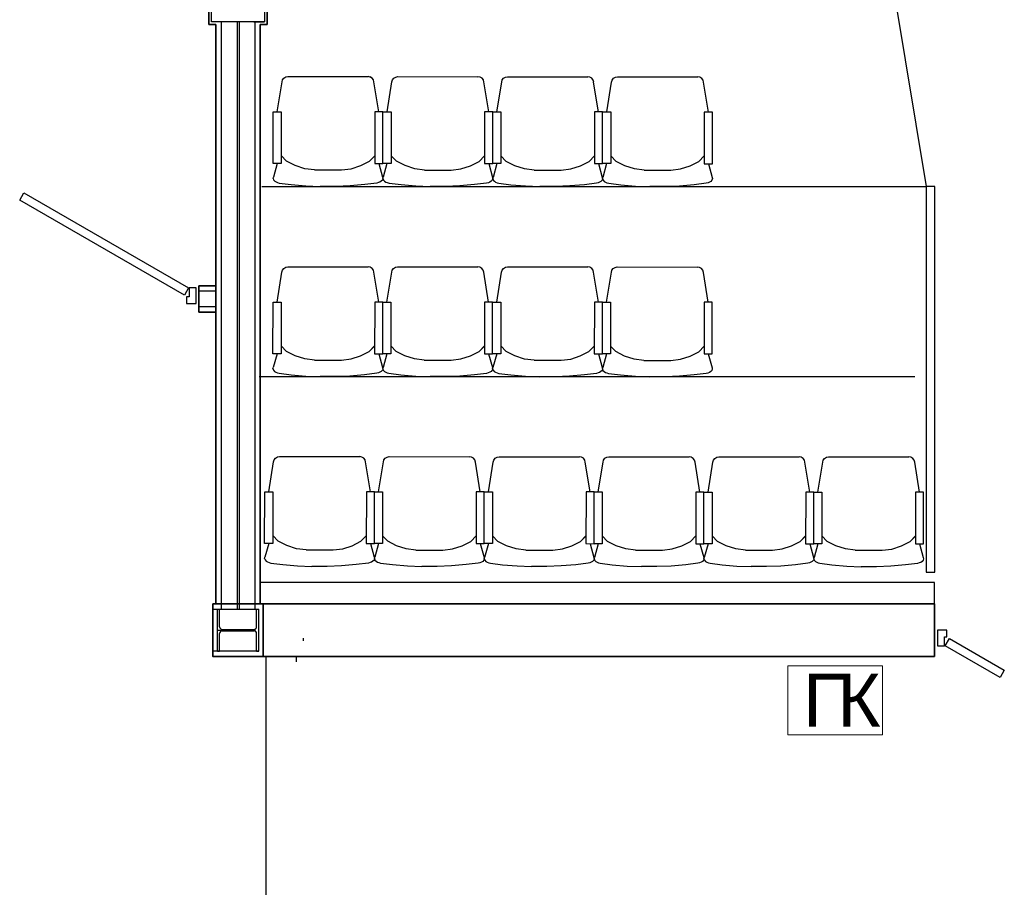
# Model space of a CAD drawing. Header units: millimetres. Extents: x -119471 to 297097, y -64331 to 65495.
# Tile 40 of 54: x 176941 to 181600, y -44855 to -40747. Entities that reach past the tile are written whole.
import ezdxf

# ---------------------------------------------------------------- set-up
doc = ezdxf.new("R2010")
doc.units = ezdxf.units.MM
doc.linetypes.add('GOST2.303 5', pattern=[75, 32.25, -21.5, 1.5, -19.75])
doc.layers.add('!В2 Пожар', color=1, linetype='Continuous', lineweight=25)
doc.styles.add('стиль1', font='arial.ttf')

# ---------------------------------------------------------------- blocks, each defined once
blk = doc.blocks.new('ПК')
at = {"layer": '!В2 Пожар', "color": 251, "lineweight": 13, "ltscale": 100, "true_color": 0x636466}
blk.add_lwpolyline([(447, 326.8), (0, 326.8), (0, 0), (447, 0)], close=True, dxfattribs=at)
at = {"layer": '!В2 Пожар', "color": 251, "ltscale": 100, "true_color": 0x636466, "char_height": 250, "attachment_point": 1, "style": 'стиль1'}
for s, insert in [('П', (71.7, 290.1)), ('К', (234.6, 290.1))]:
    blk.add_mtext(s, dxfattribs=dict(at, insert=insert))

msp = doc.modelspace()

# ---------------------------------------------------------------- linework, layer by layer
at = {"color": 251, "linetype": 'Continuous', "lineweight": 35, "true_color": 0x636466}
for p, q in [((177836.6, -40504.8), (177836.6, -40769.8)), ((178112.6, -40504.8), (178112.6, -40769.8)), ((177869.6, -40769.8), (177836.6, -40769.8)), ((177869.6, -40769.8), (177869.6, -43512.4)), ((178079.6, -40769.8), (178079.6, -43512.3)), ((178079.6, -40769.8), (178112.6, -40769.8)), ((177869.6, -42007.3), (177789.7, -42007.3)), ((177789.7, -42007.3), (177789.7, -42132.3)), ((177869.6, -42132.3), (177789.7, -42132.3)), ((181269.6, -43512.3), (177855.6, -43512.3)), ((181269.6, -43512.3), (181269.5, -43762.3)), ((181269.5, -43762.3), (177855.6, -43762.3))]:
    msp.add_line(p, q, dxfattribs=at)
at = {"color": 251, "linetype": 'Continuous', "true_color": 0x636466}
for p, q in [((181082.4, -40637.3), (181230.4, -41537.3)), ((177899.6, -40757.3), (177849.6, -40757.3)), ((177894.6, -40757.3), (177894.6, -43537.3)), ((177969.6, -40757.3), (177969.6, -43537.3)), ((177979.6, -40757.3), (177979.6, -43537.3)), ((178049.6, -40757.3), (178099.6, -40757.3)), ((178054.6, -40757.3), (178054.6, -43537.3)), ((178159.7, -41183.4), (178183, -41041.8)), ((178183, -41042.1), (178185.1, -41032.3)), ((178183, -41042.1), (178185.1, -41032.3)), ((178185.1, -41032.3), (178191.4, -41024)), ((178185.1, -41032.3), (178191.4, -41024)), ((178191.4, -41024), (178200.7, -41018.4)), ((178191.4, -41024), (178200.7, -41018.4)), ((178200.7, -41018.4), (178210.6, -41016.7)), ((178210.6, -41016.7), (178590.2, -41016.9)), ((178600.1, -41018.7), (178590.2, -41016.9)), ((178609.4, -41024.2), (178600.1, -41018.6)), ((178609.4, -41024.2), (178600.1, -41018.7)), ((178615.7, -41032.5), (178609.4, -41024.2)), ((178615.7, -41032.5), (178609.4, -41024.2)), ((178617.8, -41042.3), (178615.7, -41032.5)), ((178617.8, -41042.3), (178615.7, -41032.5)), ((178640.9, -41183.6), (178617.8, -41042.1)), ((178679.4, -41183.6), (178702.7, -41042.1)), ((178702.7, -41042.3), (178704.9, -41032.5)), ((178702.7, -41042.3), (178704.9, -41032.6)), ((178704.9, -41032.5), (178711.1, -41024.2)), ((178704.9, -41032.6), (178711.1, -41024.3)), ((178711.1, -41024.3), (178720.4, -41018.7)), ((178711.1, -41024.2), (178720.4, -41018.7)), ((178720.4, -41018.7), (178730.3, -41017)), ((178730.3, -41017), (179109.9, -41017.2)), ((179119.8, -41018.9), (179109.9, -41017.2)), ((179129.1, -41024.5), (179119.8, -41018.9)), ((179129.1, -41024.5), (179119.8, -41018.9)), ((179135.4, -41032.8), (179129.1, -41024.5)), ((179135.4, -41032.8), (179129.1, -41024.5)), ((179137.6, -41042.6), (179135.4, -41032.8)), ((179137.6, -41042.5), (179135.4, -41032.8)), ((179160.6, -41183.9), (179137.5, -41042.3)), ((179199.2, -41183.9), (179222.4, -41042.4)), ((179222.4, -41042.6), (179224.6, -41032.8)), ((179222.4, -41042.6), (179224.6, -41032.8)), ((179224.6, -41032.8), (179230.8, -41024.5)), ((179224.6, -41032.8), (179230.8, -41024.5)), ((179230.8, -41024.5), (179240.1, -41019)), ((179230.8, -41024.5), (179240.1, -41019)), ((179240.1, -41019), (179250, -41017.2)), ((179250, -41017.2), (179629.7, -41017.4)), ((179639.5, -41019.2), (179629.7, -41017.4)), ((179648.8, -41024.7), (179639.5, -41019.2)), ((179648.8, -41024.7), (179639.5, -41019.2)), ((179655.1, -41033), (179648.8, -41024.7)), ((179655.1, -41033), (179648.8, -41024.7)), ((179657.3, -41042.8), (179655.1, -41033)), ((179657.3, -41042.8), (179655.1, -41033)), ((179680.3, -41184.2), (179657.2, -41042.6)), ((179718.9, -41184.2), (179742.1, -41042.6)), ((179742.1, -41042.9), (179744.3, -41033.1)), ((179742.1, -41042.9), (179744.3, -41033.1)), ((179744.3, -41033.1), (179750.5, -41024.8)), ((179744.3, -41033.1), (179750.5, -41024.8)), ((179750.5, -41024.8), (179759.9, -41019.2)), ((179750.5, -41024.8), (179759.9, -41019.2)), ((179759.9, -41019.2), (179769.7, -41017.5)), ((179769.7, -41017.5), (180149.4, -41017.7)), ((180159.2, -41019.5), (180149.4, -41017.7)), ((180168.6, -41025), (180159.2, -41019.4)), ((180168.6, -41025), (180159.2, -41019.5)), ((180174.8, -41033.3), (180168.6, -41025)), ((180174.8, -41033.3), (180168.6, -41025)), ((180177, -41043.1), (180174.8, -41033.3)), ((180177, -41043.1), (180174.8, -41033.3)), ((180200, -41184.4), (180176.9, -41042.9)), ((178087.4, -41537.3), (181232.4, -41537.3)), ((178184.6, -41932.8), (178190.8, -41924.5)), ((178184.6, -41932.8), (178190.8, -41924.5)), ((178190.8, -41924.5), (178200.1, -41919)), ((178190.8, -41924.5), (178200.1, -41919)), ((178200.1, -41919), (178210, -41917.2)), ((178210, -41917.2), (178589.7, -41917.4)), ((178599.5, -41919.2), (178589.7, -41917.4)), ((178608.8, -41924.7), (178599.5, -41919.2)), ((178608.8, -41924.7), (178599.5, -41919.2)), ((178615.1, -41933), (178608.8, -41924.7)), ((178615.1, -41933), (178608.8, -41924.7)), ((178704.3, -41933.1), (178710.5, -41924.8)), ((178704.3, -41933.1), (178710.5, -41924.8)), ((178710.5, -41924.8), (178719.9, -41919.2)), ((178710.5, -41924.8), (178719.9, -41919.2)), ((178719.9, -41919.2), (178729.7, -41917.5)), ((178729.7, -41917.5), (179109.4, -41917.7)), ((179119.2, -41919.5), (179109.4, -41917.7)), ((179128.6, -41925), (179119.2, -41919.4)), ((179128.6, -41925), (179119.2, -41919.5)), ((179134.8, -41933.3), (179128.6, -41925)), ((179134.8, -41933.3), (179128.6, -41925)), ((179224, -41933.3), (179230.2, -41925)), ((179224, -41933.4), (179230.2, -41925.1)), ((179230.2, -41925.1), (179239.6, -41919.5)), ((179230.2, -41925), (179239.6, -41919.5)), ((179239.6, -41919.5), (179249.4, -41917.8)), ((179249.4, -41917.8), (179629.1, -41918)), ((179638.9, -41919.7), (179629.1, -41918)), ((179648.3, -41925.3), (179638.9, -41919.7)), ((179648.3, -41925.3), (179638.9, -41919.7)), ((179654.5, -41933.6), (179648.3, -41925.3)), ((179654.5, -41933.6), (179648.3, -41925.3)), ((179743.7, -41933.6), (179749.9, -41925.3)), ((179743.7, -41933.6), (179749.9, -41925.3)), ((179749.9, -41925.3), (179759.3, -41919.8)), ((179749.9, -41925.3), (179759.3, -41919.8)), ((179759.3, -41919.8), (179769.1, -41918)), ((179769.1, -41918), (180148.8, -41918.2)), ((180158.7, -41920), (180148.8, -41918.2)), ((180168, -41925.5), (180158.7, -41920)), ((180168, -41925.5), (180158.7, -41920)), ((180174.2, -41933.8), (180168, -41925.5)), ((180174.2, -41933.8), (180168, -41925.5)), ((178159.2, -42083.9), (178182.4, -41942.4)), ((178182.4, -41942.6), (178184.6, -41932.8)), ((178182.4, -41942.6), (178184.6, -41932.8)), ((178617.3, -41942.8), (178615.1, -41933)), ((178617.3, -41942.8), (178615.1, -41933)), ((178640.3, -42084.2), (178617.2, -41942.6)), ((178678.9, -42084.2), (178702.1, -41942.6)), ((178702.1, -41942.9), (178704.3, -41933.1)), ((178702.1, -41942.9), (178704.3, -41933.1)), ((179137, -41943.1), (179134.8, -41933.3)), ((179137, -41943.1), (179134.8, -41933.3)), ((179160, -42084.4), (179136.9, -41942.9)), ((179198.6, -42084.4), (179221.8, -41942.9)), ((179221.8, -41943.1), (179224, -41933.3)), ((179221.8, -41943.1), (179224, -41933.4)), ((179656.7, -41943.4), (179654.5, -41933.6)), ((179656.7, -41943.4), (179654.5, -41933.6)), ((179679.8, -42084.7), (179656.6, -41943.1)), ((179718.3, -42084.7), (179741.6, -41943.2)), ((179741.5, -41943.4), (179743.7, -41933.6)), ((179741.5, -41943.4), (179743.7, -41933.6)), ((180176.4, -41943.6), (180174.2, -41933.8)), ((180176.4, -41943.6), (180174.2, -41933.8)), ((180199.5, -42085), (180176.4, -41943.4)), ((177789.7, -42091.2), (177789.7, -42017.2)), ((177869.6, -42032.3), (177789.7, -42032.3)), ((177869.6, -42107.3), (177789.7, -42107.3)), ((178074.6, -42437.3), (181177.6, -42437.3)), ((178160.7, -42817.5), (178170.6, -42815.8)), ((178170.6, -42815.8), (178550.2, -42816)), ((178560.1, -42817.7), (178550.2, -42816)), ((178680.4, -42817.8), (178690.3, -42816)), ((178690.3, -42816), (179069.9, -42816.2)), ((179079.8, -42818), (179069.9, -42816.2)), ((179200.1, -42818), (179210, -42816.3)), ((179210, -42816.3), (179589.7, -42816.5)), ((179599.5, -42818.2), (179589.7, -42816.5)), ((179719.9, -42818.3), (179729.7, -42816.6)), ((179729.7, -42816.6), (180109.4, -42816.8)), ((180119.2, -42818.5), (180109.4, -42816.8)), ((180239.6, -42818.6), (180249.4, -42816.8)), ((180249.4, -42816.8), (180629.1, -42817)), ((180638.9, -42818.8), (180629.1, -42817)), ((180759.3, -42818.8), (180769.1, -42817.1)), ((180769.1, -42817.1), (181148.8, -42817.3)), ((178119.7, -42982.4), (178143, -42840.9)), ((178142.9, -42841.1), (178145.1, -42831.3)), ((178142.9, -42841.1), (178145.1, -42831.3)), ((178145.1, -42831.3), (178151.4, -42823)), ((178145.1, -42831.3), (178151.4, -42823)), ((178151.4, -42823), (178160.7, -42817.5)), ((178151.4, -42823), (178160.7, -42817.5)), ((178569.4, -42823.3), (178560.1, -42817.7)), ((178569.4, -42823.2), (178560.1, -42817.7)), ((178575.6, -42831.5), (178569.4, -42823.2)), ((178575.6, -42831.6), (178569.4, -42823.3)), ((178577.8, -42841.3), (178575.6, -42831.5)), ((178577.8, -42841.3), (178575.6, -42831.6)), ((178600.9, -42982.7), (178577.8, -42841.1)), ((178639.4, -42982.7), (178662.7, -42841.2)), ((178662.7, -42841.4), (178664.8, -42831.6)), ((178662.7, -42841.4), (178664.8, -42831.6)), ((178664.8, -42831.6), (178671.1, -42823.3)), ((178664.8, -42831.6), (178671.1, -42823.3)), ((178671.1, -42823.3), (178680.4, -42817.7)), ((178671.1, -42823.3), (178680.4, -42817.8)), ((179089.1, -42823.5), (179079.8, -42818)), ((179089.1, -42823.5), (179079.8, -42818)), ((179095.4, -42831.8), (179089.1, -42823.5)), ((179095.4, -42831.8), (179089.1, -42823.5)), ((179097.5, -42841.6), (179095.4, -42831.8)), ((179097.5, -42841.6), (179095.4, -42831.8)), ((179120.6, -42982.9), (179097.5, -42841.4)), ((179159.1, -42983), (179182.4, -42841.4)), ((179182.4, -42841.7), (179184.6, -42831.9)), ((179182.4, -42841.6), (179184.6, -42831.9)), ((179184.6, -42831.9), (179190.8, -42823.6)), ((179184.6, -42831.9), (179190.8, -42823.6)), ((179190.8, -42823.6), (179200.1, -42818)), ((179190.8, -42823.6), (179200.1, -42818)), ((179608.8, -42823.8), (179599.5, -42818.2)), ((179608.8, -42823.8), (179599.5, -42818.2)), ((179615.1, -42832.1), (179608.8, -42823.8)), ((179615.1, -42832.1), (179608.8, -42823.8)), ((179617.3, -42841.9), (179615.1, -42832.1)), ((179617.3, -42841.9), (179615.1, -42832.1)), ((179640.3, -42983.2), (179617.2, -42841.6)), ((179678.9, -42983.2), (179702.1, -42841.7)), ((179702.1, -42841.9), (179704.3, -42832.1)), ((179702.1, -42841.9), (179704.3, -42832.1)), ((179704.3, -42832.1), (179710.5, -42823.8)), ((179704.3, -42832.1), (179710.5, -42823.8)), ((179710.5, -42823.8), (179719.9, -42818.3)), ((179710.5, -42823.8), (179719.9, -42818.3)), ((180128.6, -42824.1), (180119.2, -42818.5)), ((180128.6, -42824), (180119.2, -42818.5)), ((180134.8, -42832.3), (180128.6, -42824)), ((180134.8, -42832.4), (180128.6, -42824.1)), ((180137, -42842.1), (180134.8, -42832.3)), ((180137, -42842.2), (180134.8, -42832.4)), ((180160, -42983.5), (180136.9, -42841.9)), ((180198.6, -42983.5), (180221.8, -42842)), ((180221.8, -42842.2), (180224, -42832.4)), ((180221.8, -42842.2), (180224, -42832.4)), ((180224, -42832.4), (180230.2, -42824.1)), ((180224, -42832.4), (180230.2, -42824.1)), ((180230.2, -42824.1), (180239.6, -42818.6)), ((180230.2, -42824.1), (180239.6, -42818.6)), ((180648.3, -42824.3), (180638.9, -42818.8)), ((180648.3, -42824.3), (180638.9, -42818.8)), ((180654.5, -42832.6), (180648.3, -42824.3)), ((180654.5, -42832.6), (180648.3, -42824.3)), ((180656.7, -42842.4), (180654.5, -42832.6)), ((180656.7, -42842.4), (180654.5, -42832.6)), ((180679.8, -42983.7), (180656.6, -42842.2)), ((180718.3, -42983.8), (180741.5, -42842.2)), ((180741.5, -42842.5), (180743.7, -42832.7)), ((180741.5, -42842.4), (180743.7, -42832.7)), ((180743.7, -42832.7), (180749.9, -42824.4)), ((180743.7, -42832.7), (180749.9, -42824.4)), ((180749.9, -42824.4), (180759.3, -42818.8)), ((180749.9, -42824.4), (180759.3, -42818.8)), ((181158.6, -42819), (181148.8, -42817.3)), ((181168, -42824.6), (181158.6, -42819)), ((181168, -42824.6), (181158.6, -42819)), ((181174.2, -42832.9), (181168, -42824.6)), ((181174.2, -42832.9), (181168, -42824.6)), ((181176.4, -42842.7), (181174.2, -42832.9)), ((181176.4, -42842.7), (181174.2, -42832.9)), ((181199.5, -42984), (181176.3, -42842.5)), ((178119.6, -43227.2), (178101.6, -43292.2)), ((178600.8, -43227.4), (178618.7, -43292.5)), ((178639.3, -43227.4), (178621.3, -43292.5)), ((179120.5, -43227.7), (179138.4, -43292.8)), ((179159, -43227.7), (179141, -43292.7)), ((179640.2, -43228), (179658.1, -43293)), ((179678.7, -43228), (179660.8, -43293)), ((180159.9, -43228.2), (180177.8, -43293.3)), ((180198.4, -43228.2), (180180.5, -43293.3)), ((180679.6, -43228.5), (180697.5, -43293.6)), ((180718.2, -43228.5), (180700.2, -43293.5)), ((181199.3, -43228.8), (181217.2, -43293.8)), ((181022.6, -43259.2), (181068.2, -43253.2)), ((181068.2, -43253.2), (181113.8, -43238.7)), ((178100.3, -43297.9), (178101.6, -43292.2)), ((178100.3, -43297.9), (178102.3, -43305.2)), ((178102.3, -43305.2), (178107.8, -43311)), ((178107.8, -43311), (178114.1, -43314.7)), ((178114.1, -43314.7), (178121, -43317.4)), ((178121, -43317.4), (178129.1, -43319.7)), ((178129.1, -43319.7), (178186.1, -43326.9)), ((178186.1, -43326.9), (178256, -43333)), ((178534.2, -43327.1), (178464.3, -43333.1)), ((178534.2, -43327.1), (178464.3, -43333.1)), ((178591.1, -43319.9), (178534.2, -43327.1)), ((178599.3, -43317.7), (178591.1, -43319.9)), ((178606.2, -43315), (178599.3, -43317.7)), ((178612.5, -43311.3), (178606.2, -43315)), ((178618, -43305.5), (178612.5, -43311.3)), ((178620, -43298.2), (178618, -43305.5)), ((178618.7, -43292.5), (178620, -43298.2)), ((178620, -43298.2), (178621.3, -43292.5)), ((178620, -43298.2), (178622, -43305.5)), ((178622, -43305.5), (178627.5, -43311.3)), ((178627.5, -43311.3), (178633.8, -43315)), ((178633.8, -43315), (178640.7, -43317.7)), ((178640.7, -43317.7), (178648.8, -43320)), ((178648.8, -43320), (178705.8, -43327.2)), ((178705.8, -43327.2), (178775.7, -43333.2)), ((179053.9, -43327.3), (178984, -43333.3)), ((179053.9, -43327.3), (178984, -43333.3)), ((179110.9, -43320.2), (179053.9, -43327.3)), ((179119, -43317.9), (179110.9, -43320.2)), ((179125.9, -43315.3), (179119, -43317.9)), ((179132.2, -43311.6), (179125.9, -43315.3)), ((179137.7, -43305.8), (179132.2, -43311.6)), ((179139.7, -43298.4), (179137.7, -43305.8)), ((179138.4, -43292.8), (179139.7, -43298.5)), ((179139.7, -43298.4), (179141, -43292.7)), ((179139.7, -43298.4), (179141.7, -43305.8)), ((179141.7, -43305.8), (179147.3, -43311.6)), ((179147.3, -43311.6), (179153.5, -43315.3)), ((179153.5, -43315.3), (179160.5, -43318)), ((179160.5, -43318), (179168.6, -43320.2)), ((179168.6, -43320.2), (179225.5, -43327.4)), ((179225.5, -43327.4), (179295.4, -43333.5)), ((179573.6, -43327.6), (179503.7, -43333.6)), ((179573.6, -43327.6), (179503.7, -43333.6)), ((179630.6, -43320.5), (179573.6, -43327.6)), ((179638.7, -43318.2), (179630.6, -43320.5)), ((179645.6, -43315.5), (179638.7, -43318.2)), ((179651.9, -43311.8), (179645.6, -43315.5)), ((179657.4, -43306), (179651.9, -43311.8)), ((179659.4, -43298.7), (179657.4, -43306)), ((179658.1, -43293), (179659.4, -43298.7)), ((179659.4, -43298.7), (179660.8, -43293)), ((179659.4, -43298.7), (179661.4, -43306)), ((179661.4, -43306), (179667, -43311.8)), ((179667, -43311.8), (179673.2, -43315.6)), ((179673.2, -43315.6), (179680.2, -43318.2)), ((179680.2, -43318.2), (179688.3, -43320.5)), ((179688.3, -43320.5), (179745.2, -43327.7)), ((179745.2, -43327.7), (179815.1, -43333.8)), ((180093.3, -43327.9), (180023.4, -43333.9)), ((180093.3, -43327.9), (180023.4, -43333.9)), ((180150.3, -43320.7), (180093.3, -43327.9)), ((180158.4, -43318.5), (180150.3, -43320.7)), ((180165.3, -43315.8), (180158.4, -43318.5)), ((180171.6, -43312.1), (180165.3, -43315.8)), ((180177.1, -43306.3), (180171.6, -43312.1)), ((180179.1, -43299), (180177.1, -43306.3)), ((180177.8, -43293.3), (180179.1, -43299)), ((180179.1, -43299), (180180.5, -43293.3)), ((180179.1, -43299), (180181.2, -43306.3)), ((180181.2, -43306.3), (180186.7, -43312.1)), ((180186.7, -43312.1), (180192.9, -43315.8)), ((180192.9, -43315.8), (180199.9, -43318.5)), ((180199.9, -43318.5), (180208, -43320.8)), ((180208, -43320.8), (180264.9, -43328)), ((180264.9, -43328), (180334.8, -43334)), ((180613, -43328.1), (180543.1, -43334.1)), ((180613, -43328.2), (180543.1, -43334.1)), ((180670, -43321), (180613, -43328.1)), ((180678.1, -43318.7), (180670, -43321)), ((180685.1, -43316.1), (180678.1, -43318.7)), ((180691.3, -43312.4), (180685.1, -43316.1)), ((180696.8, -43306.6), (180691.3, -43312.4)), ((180698.9, -43299.2), (180696.8, -43306.6)), ((180697.5, -43293.6), (180698.9, -43299.3)), ((180698.9, -43299.2), (180700.2, -43293.5)), ((180698.9, -43299.2), (180700.9, -43306.6)), ((180700.9, -43306.6), (180706.4, -43312.4)), ((180706.4, -43312.4), (180712.6, -43316.1)), ((180712.6, -43316.1), (180719.6, -43318.8)), ((180719.6, -43318.8), (180727.7, -43321)), ((180727.7, -43321), (180784.6, -43328.2)), ((180784.6, -43328.2), (180854.5, -43334.3)), ((181132.8, -43328.4), (181062.8, -43334.4)), ((181132.8, -43328.4), (181062.8, -43334.4)), ((181189.7, -43321.3), (181132.8, -43328.4)), ((181197.8, -43319), (181189.7, -43321.3)), ((181204.8, -43316.3), (181197.8, -43319)), ((181211, -43312.6), (181204.8, -43316.3)), ((181216.5, -43306.8), (181211, -43312.6)), ((181218.6, -43299.5), (181216.5, -43306.8)), ((181217.2, -43293.8), (181218.6, -43299.5)), ((178256, -43333), (178323.8, -43335.5)), ((178396.5, -43335.6), (178323.8, -43335.5)), ((178464.3, -43333.1), (178396.5, -43335.6)), ((178775.7, -43333.2), (178843.5, -43335.8)), ((178916.2, -43335.8), (178843.5, -43335.8)), ((178984, -43333.3), (178916.2, -43335.8)), ((179295.4, -43333.5), (179363.2, -43336.1)), ((179435.9, -43336.1), (179363.2, -43336.1)), ((179503.7, -43333.6), (179435.9, -43336.1)), ((179815.1, -43333.8), (179882.9, -43336.3)), ((179955.6, -43336.4), (179882.9, -43336.3)), ((180023.4, -43333.9), (179955.6, -43336.4)), ((180334.8, -43334), (180402.6, -43336.6)), ((180475.3, -43336.6), (180402.6, -43336.6)), ((180543.1, -43334.1), (180475.3, -43336.6)), ((180854.5, -43334.3), (180922.3, -43336.9)), ((180995, -43336.9), (180922.3, -43336.9)), ((181062.8, -43334.4), (180995, -43336.9)), ((177855.6, -43512.8), (177855.6, -43762.3)), ((177855.6, -43512.8), (177855.6, -43762.3)), ((181269.5, -43512.3), (178054.6, -43512.3)), ((177877.1, -43537.3), (177887.1, -43537.3)), ((177877.1, -43737.3), (177877.1, -43537.3)), ((177887.1, -43621.1), (177887.1, -43537.3)), ((178062.1, -43621.1), (178062.1, -43537.3)), ((178062.1, -43537.3), (178072.1, -43537.3)), ((178072.1, -43737.3), (178072.1, -43537.3)), ((181269.6, -43537.3), (181269.6, -43537.3)), ((177887.1, -43737.3), (177887.1, -43653.6)), ((177900.1, -43634.1), (178049.1, -43634.1)), ((177900.1, -43640.6), (178049.1, -43640.6)), ((178062.1, -43737.3), (178062.1, -43653.6)), ((181269.6, -43637.3), (181269.6, -43711.3)), ((178282.9, -43674.8), (178282.9, -43687.3)), ((177877.1, -43737.3), (177887.1, -43737.3)), ((178062.1, -43737.3), (178072.1, -43737.3)), ((181269.5, -43762.3), (177855.6, -43762.3)), ((178106.1, -43762.3), (178106.1, -48237)), ((178249.5, -43762.3), (178249.5, -43787.3))]:
    msp.add_line(p, q, dxfattribs=at)
at = {"color": 251, "true_color": 0x636466}
for p, q in [((178204.2, -41417.5), (178178.9, -41390.9)), ((178245.1, -41438.1), (178204.2, -41417.5)), ((178555.3, -41438.3), (178596.2, -41417.7)), ((178555.3, -41438.3), (178596.2, -41417.7)), ((178596.2, -41417.7), (178621.5, -41391.1)), ((178596.2, -41417.7), (178619.6, -41393.2)), ((178723.9, -41417.8), (178698.6, -41391.1)), ((178764.8, -41438.4), (178723.9, -41417.8)), ((179075, -41438.6), (179115.9, -41418)), ((179075, -41438.6), (179115.9, -41418)), ((179115.9, -41418), (179141.3, -41391.3)), ((179115.9, -41418), (179139.3, -41393.4)), ((179243.6, -41418), (179218.3, -41391.4)), ((179284.6, -41438.7), (179243.6, -41418)), ((179594.7, -41438.8), (179635.6, -41418.3)), ((179594.7, -41438.8), (179635.6, -41418.3)), ((179635.6, -41418.3), (179661, -41391.6)), ((179635.6, -41418.3), (179659, -41393.7)), ((179763.3, -41418.3), (179738, -41391.7)), ((179804.3, -41438.9), (179763.3, -41418.3)), ((180114.4, -41439.1), (180155.4, -41418.5)), ((180114.4, -41439.1), (180155.4, -41418.5)), ((180155.4, -41418.5), (180180.7, -41391.9)), ((180155.4, -41418.5), (180178.7, -41394)), ((178159.6, -41428.1), (178141.6, -41493.2)), ((178290.7, -41452.7), (178245.1, -41438.1)), ((178336.4, -41458.7), (178290.7, -41452.7)), ((178336.4, -41458.7), (178464, -41458.8)), ((178464, -41458.8), (178509.6, -41452.8)), ((178509.6, -41452.8), (178555.3, -41438.3)), ((178640.8, -41428.4), (178658.7, -41493.4)), ((178679.3, -41428.4), (178661.3, -41493.4)), ((178810.4, -41453), (178764.8, -41438.4)), ((178856.1, -41459), (178810.4, -41453)), ((178856.1, -41459), (178983.7, -41459.1)), ((178983.7, -41459.1), (179029.3, -41453.1)), ((179029.3, -41453.1), (179075, -41438.6)), ((179160.5, -41428.6), (179178.4, -41493.7)), ((179199, -41428.7), (179181.1, -41493.7)), ((179330.2, -41453.2), (179284.6, -41438.7)), ((179375.8, -41459.3), (179330.2, -41453.2)), ((179375.8, -41459.3), (179503.4, -41459.4)), ((179503.4, -41459.4), (179549.1, -41453.4)), ((179549.1, -41453.4), (179594.7, -41438.8)), ((179680.2, -41428.9), (179698.1, -41494)), ((179718.7, -41428.9), (179700.8, -41494)), ((179849.9, -41453.5), (179804.3, -41438.9)), ((179895.5, -41459.6), (179849.9, -41453.5)), ((179895.5, -41459.6), (180023.1, -41459.6)), ((180023.1, -41459.6), (180068.8, -41453.6)), ((180068.8, -41453.6), (180114.4, -41439.1)), ((180199.9, -41429.2), (180217.8, -41494.2)), ((178140.3, -41498.8), (178141.6, -41493.2)), ((178140.3, -41498.8), (178142.3, -41506.2)), ((178142.3, -41506.2), (178147.8, -41512)), ((178147.8, -41512), (178154.1, -41515.7)), ((178652.5, -41512.2), (178646.2, -41516)), ((178658, -41506.4), (178652.5, -41512.2)), ((178660, -41499.1), (178658, -41506.4)), ((178658.7, -41493.4), (178660, -41499.1)), ((178660, -41499.1), (178661.3, -41493.4)), ((178660, -41499.1), (178662, -41506.5)), ((178662, -41506.5), (178667.6, -41512.2)), ((178667.6, -41512.2), (178673.8, -41516)), ((179172.2, -41512.5), (179165.9, -41516.2)), ((179177.7, -41506.7), (179172.2, -41512.5)), ((179179.7, -41499.4), (179177.7, -41506.7)), ((179178.4, -41493.7), (179179.7, -41499.4)), ((179179.7, -41499.4), (179181.1, -41493.7)), ((179179.7, -41499.4), (179181.7, -41506.7)), ((179181.7, -41506.7), (179187.3, -41512.5)), ((179187.3, -41512.5), (179193.5, -41516.2)), ((179697.4, -41507), (179691.9, -41512.8)), ((179699.4, -41499.7), (179697.4, -41507)), ((179698.1, -41494), (179699.4, -41499.7)), ((179699.4, -41499.7), (179700.8, -41494)), ((179699.4, -41499.7), (179701.5, -41507)), ((179701.5, -41507), (179707, -41512.8)), ((180217.1, -41507.3), (180211.6, -41513)), ((180219.2, -41499.9), (180217.1, -41507.3)), ((180217.8, -41494.2), (180219.2, -41499.9)), ((178154.1, -41515.7), (178161, -41518.4)), ((178161, -41518.4), (178169.1, -41520.6)), ((178169.1, -41520.6), (178226.1, -41527.8)), ((178226.1, -41527.8), (178296, -41533.9)), ((178296, -41533.9), (178363.8, -41536.5)), ((178436.5, -41536.5), (178363.8, -41536.5)), ((178504.3, -41534), (178436.5, -41536.5)), ((178574.2, -41528), (178504.3, -41534)), ((178574.2, -41528), (178504.3, -41534)), ((178631.2, -41520.9), (178574.2, -41528)), ((178639.3, -41518.6), (178631.2, -41520.9)), ((178646.2, -41516), (178639.3, -41518.6)), ((178673.8, -41516), (178680.8, -41518.6)), ((178680.8, -41518.6), (178688.9, -41520.9)), ((178688.9, -41520.9), (178745.8, -41528.1)), ((178745.8, -41528.1), (178815.7, -41534.2)), ((178815.7, -41534.2), (178883.5, -41536.8)), ((178956.2, -41536.8), (178883.5, -41536.8)), ((179024, -41534.3), (178956.2, -41536.8)), ((179093.9, -41528.3), (179024, -41534.3)), ((179093.9, -41528.3), (179024, -41534.3)), ((179150.9, -41521.1), (179093.9, -41528.3)), ((179159, -41518.9), (179150.9, -41521.1)), ((179165.9, -41516.2), (179159, -41518.9)), ((179193.5, -41516.2), (179200.5, -41518.9)), ((179200.5, -41518.9), (179208.6, -41521.2)), ((179208.6, -41521.2), (179265.5, -41528.4)), ((179265.5, -41528.4), (179335.4, -41534.4)), ((179335.4, -41534.4), (179403.2, -41537)), ((179475.9, -41537.1), (179403.2, -41537)), ((179543.7, -41534.5), (179475.9, -41537.1)), ((179613.6, -41528.5), (179543.7, -41534.5)), ((179613.6, -41528.6), (179543.7, -41534.6)), ((179670.6, -41521.4), (179613.6, -41528.5)), ((179678.7, -41519.2), (179670.6, -41521.4)), ((179685.6, -41516.5), (179678.7, -41519.2)), ((179691.9, -41512.8), (179685.6, -41516.5)), ((179707, -41512.8), (179713.2, -41516.5)), ((179713.2, -41516.5), (179720.2, -41519.2)), ((179720.2, -41519.2), (179728.3, -41521.4)), ((179728.3, -41521.4), (179785.2, -41528.6)), ((179785.2, -41528.6), (179855.1, -41534.7)), ((179855.1, -41534.7), (179922.9, -41537.3)), ((179995.6, -41537.3), (179922.9, -41537.3)), ((180063.4, -41534.8), (179995.6, -41537.3)), ((180133.3, -41528.8), (180063.4, -41534.8)), ((180133.3, -41528.8), (180063.4, -41534.8)), ((180190.3, -41521.7), (180133.3, -41528.8)), ((180198.4, -41519.4), (180190.3, -41521.7)), ((180205.4, -41516.8), (180198.4, -41519.4)), ((180211.6, -41513), (180205.4, -41516.8)), ((178203.6, -42318), (178178.3, -42291.4)), ((178595.6, -42318.3), (178621, -42291.6)), ((178595.6, -42318.3), (178619, -42293.7)), ((178723.3, -42318.3), (178698, -42291.7)), ((179115.4, -42318.5), (179140.7, -42291.9)), ((179115.4, -42318.5), (179138.7, -42294)), ((179243, -42318.6), (179217.7, -42291.9)), ((179635.1, -42318.8), (179660.4, -42292.2)), ((179635.1, -42318.8), (179658.4, -42294.2)), ((179762.7, -42318.9), (179737.5, -42292.2)), ((180154.8, -42319.1), (180180.1, -42292.4)), ((180154.8, -42319.1), (180178.1, -42294.5)), ((178159, -42328.7), (178141.1, -42393.7)), ((178244.6, -42338.7), (178203.6, -42318)), ((178290.2, -42353.2), (178244.6, -42338.7)), ((178509.1, -42353.4), (178554.7, -42338.8)), ((178554.7, -42338.8), (178595.6, -42318.3)), ((178554.7, -42338.8), (178595.6, -42318.3)), ((178640.2, -42328.9), (178658.1, -42394)), ((178678.7, -42328.9), (178660.8, -42394)), ((178764.3, -42338.9), (178723.3, -42318.3)), ((178809.9, -42353.5), (178764.3, -42338.9)), ((179028.8, -42353.6), (179074.4, -42339.1)), ((179074.4, -42339.1), (179115.4, -42318.5)), ((179074.4, -42339.1), (179115.4, -42318.5)), ((179159.9, -42329.2), (179177.8, -42394.2)), ((179198.5, -42329.2), (179180.5, -42394.2)), ((179284, -42339.2), (179243, -42318.6)), ((179329.6, -42353.8), (179284, -42339.2)), ((179548.5, -42353.9), (179594.1, -42339.4)), ((179594.1, -42339.4), (179635.1, -42318.8)), ((179594.1, -42339.4), (179635.1, -42318.8)), ((179679.6, -42329.4), (179697.5, -42394.5)), ((179718.2, -42329.5), (179700.2, -42394.5)), ((179803.7, -42339.5), (179762.7, -42318.9)), ((179849.3, -42354), (179803.7, -42339.5)), ((180068.2, -42354.2), (180113.8, -42339.6)), ((180113.8, -42339.6), (180154.8, -42319.1)), ((180113.8, -42339.6), (180154.8, -42319.1)), ((180199.3, -42329.7), (180217.3, -42394.8)), ((178139.7, -42399.4), (178141.1, -42393.7)), ((178335.8, -42359.3), (178290.2, -42353.2)), ((178335.8, -42359.3), (178463.4, -42359.4)), ((178463.4, -42359.4), (178509.1, -42353.4)), ((178658.1, -42394), (178659.4, -42399.7)), ((178659.4, -42399.7), (178660.8, -42394)), ((178855.5, -42359.6), (178809.9, -42353.5)), ((178855.5, -42359.6), (178983.1, -42359.6)), ((178983.1, -42359.6), (179028.8, -42353.6)), ((179177.8, -42394.2), (179179.2, -42399.9)), ((179179.2, -42399.9), (179180.5, -42394.2)), ((179375.2, -42359.8), (179329.6, -42353.8)), ((179375.2, -42359.8), (179502.9, -42359.9)), ((179502.9, -42359.9), (179548.5, -42353.9)), ((179697.5, -42394.5), (179698.9, -42400.2)), ((179698.9, -42400.2), (179700.2, -42394.5)), ((179894.9, -42360.1), (179849.3, -42354)), ((179894.9, -42360.1), (180022.6, -42360.2)), ((180022.6, -42360.2), (180068.2, -42354.2)), ((180217.3, -42394.8), (180218.6, -42400.5)), ((178139.7, -42399.4), (178141.7, -42406.7)), ((178141.7, -42406.7), (178147.3, -42412.5)), ((178147.3, -42412.5), (178153.5, -42416.2)), ((178153.5, -42416.2), (178160.5, -42418.9)), ((178160.5, -42418.9), (178168.6, -42421.2)), ((178168.6, -42421.2), (178225.5, -42428.4)), ((178225.5, -42428.4), (178295.4, -42434.4)), ((178295.4, -42434.4), (178363.2, -42437)), ((178435.9, -42437.1), (178363.2, -42437)), ((178503.7, -42434.5), (178435.9, -42437.1)), ((178573.6, -42428.5), (178503.7, -42434.5)), ((178573.6, -42428.6), (178503.7, -42434.6)), ((178630.6, -42421.4), (178573.6, -42428.5)), ((178638.7, -42419.2), (178630.6, -42421.4)), ((178645.6, -42416.5), (178638.7, -42419.2)), ((178651.9, -42412.8), (178645.6, -42416.5)), ((178657.4, -42407), (178651.9, -42412.8)), ((178659.4, -42399.7), (178657.4, -42407)), ((178659.4, -42399.7), (178661.5, -42407)), ((178661.5, -42407), (178667, -42412.8)), ((178667, -42412.8), (178673.2, -42416.5)), ((178673.2, -42416.5), (178680.2, -42419.2)), ((178680.2, -42419.2), (178688.3, -42421.4)), ((178688.3, -42421.4), (178745.2, -42428.6)), ((178745.2, -42428.6), (178815.1, -42434.7)), ((178815.1, -42434.7), (178882.9, -42437.3)), ((178955.6, -42437.3), (178882.9, -42437.3)), ((179023.4, -42434.8), (178955.6, -42437.3)), ((179093.3, -42428.8), (179023.4, -42434.8)), ((179093.3, -42428.8), (179023.4, -42434.8)), ((179150.3, -42421.7), (179093.3, -42428.8)), ((179158.4, -42419.4), (179150.3, -42421.7)), ((179165.4, -42416.8), (179158.4, -42419.4)), ((179171.6, -42413), (179165.4, -42416.8)), ((179177.1, -42407.3), (179171.6, -42413)), ((179179.2, -42399.9), (179177.1, -42407.3)), ((179179.2, -42399.9), (179181.2, -42407.3)), ((179181.2, -42407.3), (179186.7, -42413.1)), ((179186.7, -42413.1), (179192.9, -42416.8)), ((179192.9, -42416.8), (179199.9, -42419.4)), ((179199.9, -42419.4), (179208, -42421.7)), ((179208, -42421.7), (179264.9, -42428.9)), ((179264.9, -42428.9), (179334.8, -42435)), ((179334.8, -42435), (179402.6, -42437.6)), ((179475.3, -42437.6), (179402.6, -42437.6)), ((179543.1, -42435.1), (179475.3, -42437.6)), ((179613.1, -42429.1), (179543.1, -42435.1)), ((179613.1, -42429.1), (179543.1, -42435.1)), ((179670, -42421.9), (179613.1, -42429.1)), ((179678.1, -42419.7), (179670, -42421.9)), ((179685.1, -42417), (179678.1, -42419.7)), ((179691.3, -42413.3), (179685.1, -42417)), ((179696.8, -42407.5), (179691.3, -42413.3)), ((179698.9, -42400.2), (179696.8, -42407.5)), ((179698.9, -42400.2), (179700.9, -42407.5)), ((179700.9, -42407.5), (179706.4, -42413.3)), ((179706.4, -42413.3), (179712.6, -42417)), ((179712.6, -42417), (179719.6, -42419.7)), ((179719.6, -42419.7), (179727.7, -42422)), ((179727.7, -42422), (179784.6, -42429.2)), ((179784.6, -42429.2), (179854.6, -42435.2)), ((179854.6, -42435.2), (179922.4, -42437.8)), ((179995, -42437.9), (179922.4, -42437.8)), ((180062.9, -42435.3), (179995, -42437.9)), ((180132.8, -42429.4), (180062.9, -42435.4)), ((180132.8, -42429.4), (180062.9, -42435.3)), ((180189.7, -42422.2), (180132.8, -42429.4)), ((180197.8, -42420), (180189.7, -42422.2)), ((180204.8, -42417.3), (180197.8, -42420)), ((180211, -42413.6), (180204.8, -42417.3)), ((180216.6, -42407.8), (180211, -42413.6)), ((180218.6, -42400.5), (180216.6, -42407.8)), ((178164.2, -43216.6), (178138.9, -43189.9)), ((178205.1, -43237.2), (178164.2, -43216.6)), ((178515.2, -43237.4), (178556.2, -43216.8)), ((178515.2, -43237.4), (178556.2, -43216.8)), ((178556.2, -43216.8), (178581.5, -43190.1)), ((178556.2, -43216.8), (178579.6, -43192.2)), ((178683.9, -43216.8), (178658.6, -43190.2)), ((178724.8, -43237.5), (178683.9, -43216.8)), ((179035, -43237.6), (179075.9, -43217)), ((179035, -43237.6), (179075.9, -43217)), ((179075.9, -43217), (179101.2, -43190.4)), ((179075.9, -43217), (179099.3, -43192.5)), ((179203.6, -43217.1), (179178.3, -43190.4)), ((179244.5, -43237.7), (179203.6, -43217.1)), ((179554.7, -43237.9), (179595.6, -43217.3)), ((179554.7, -43237.9), (179595.6, -43217.3)), ((179595.6, -43217.3), (179621, -43190.7)), ((179595.6, -43217.3), (179619, -43192.7)), ((179723.3, -43217.4), (179698, -43190.7)), ((179764.3, -43238), (179723.3, -43217.4)), ((180074.4, -43238.2), (180115.3, -43217.6)), ((180074.4, -43238.2), (180115.3, -43217.6)), ((180115.3, -43217.6), (180140.7, -43190.9)), ((180115.3, -43217.6), (180138.7, -43193)), ((180243, -43217.6), (180217.7, -43191)), ((180284, -43238.3), (180243, -43217.6)), ((180594.1, -43238.4), (180635.1, -43217.8)), ((180594.1, -43238.4), (180635.1, -43217.8)), ((180635.1, -43217.8), (180660.4, -43191.2)), ((180635.1, -43217.8), (180658.4, -43193.3)), ((180762.7, -43217.9), (180737.4, -43191.2)), ((180803.7, -43238.5), (180762.7, -43217.9)), ((181113.8, -43238.7), (181154.8, -43218.1)), ((181113.8, -43238.7), (181154.8, -43218.1)), ((181154.8, -43218.1), (181180.1, -43191.5)), ((181154.8, -43218.1), (181178.1, -43193.5)), ((178250.7, -43251.8), (178205.1, -43237.2)), ((178296.3, -43257.8), (178250.7, -43251.8)), ((178296.3, -43257.8), (178424, -43257.9)), ((178424, -43257.9), (178469.6, -43251.9)), ((178469.6, -43251.9), (178515.2, -43237.4)), ((178770.4, -43252), (178724.8, -43237.5)), ((178816.1, -43258.1), (178770.4, -43252)), ((178816.1, -43258.1), (178943.7, -43258.1)), ((178943.7, -43258.1), (178989.3, -43252.1)), ((178989.3, -43252.1), (179035, -43237.6)), ((179290.1, -43252.3), (179244.5, -43237.7)), ((179335.8, -43258.3), (179290.1, -43252.3)), ((179335.8, -43258.3), (179463.4, -43258.4)), ((179463.4, -43258.4), (179509, -43252.4)), ((179509, -43252.4), (179554.7, -43237.9)), ((179809.9, -43252.6), (179764.3, -43238)), ((179855.5, -43258.6), (179809.9, -43252.6)), ((179855.5, -43258.6), (179983.1, -43258.7)), ((179983.1, -43258.7), (180028.8, -43252.7)), ((180028.8, -43252.7), (180074.4, -43238.2)), ((180329.6, -43252.8), (180284, -43238.3)), ((180375.2, -43258.9), (180329.6, -43252.8)), ((180375.2, -43258.9), (180502.8, -43258.9)), ((180502.8, -43258.9), (180548.5, -43252.9)), ((180548.5, -43252.9), (180594.1, -43238.4)), ((180849.3, -43253.1), (180803.7, -43238.5)), ((180894.9, -43259.1), (180849.3, -43253.1)), ((180894.9, -43259.1), (181022.6, -43259.2))]:
    msp.add_line(p, q, dxfattribs=at)
at = {"color": 251, "linetype": 'GOST2.303 5', "true_color": 0x636466}
for p, q in [((177875.1, -43637.3), (178074.1, -43637.3)), ((177974.6, -43632.1), (177974.6, -43642.6))]:
    msp.add_line(p, q, dxfattribs=at)
at = {"color": 251, "linetype": 'Continuous', "true_color": 0x636466, "flags": 128}
for points in [[(177849.6, -40517.3), (178099.6, -40517.3), (178099.6, -40757.3), (177849.6, -40757.3)], [(177720.7, -42051.9), (176941.3, -41601.9), (176961.3, -41567.2), (177740.7, -42017.2)], [(177775.7, -42091.2), (177775.7, -42017.2), (177742.7, -42017.2), (177742.7, -42059.2), (177730.7, -42059.2), (177730.7, -42091.2)], [(181269.6, -43412.3), (178079.6, -43412.3), (178079.6, -43512.3), (181269.6, -43512.3)], [(181283.6, -43637.3), (181283.6, -43711.3), (181316.6, -43711.3), (181316.6, -43669.3), (181328.6, -43669.3), (181328.6, -43637.3)], [(181340.6, -43676.7), (181600.4, -43826.7), (181580.4, -43861.3), (181320.6, -43711.3)]]:
    msp.add_lwpolyline(points, close=True, dxfattribs=at)
at = {"color": 251, "true_color": 0x636466, "flags": 128}
for points in [[(178140.5, -41183.4), (178179, -41183.4), (178178.9, -41428.1), (178140.3, -41428.1)], [(178660.2, -41183.6), (178621.6, -41183.6), (178621.5, -41428.4), (178660.1, -41428.4)], [(178660.2, -41183.6), (178698.7, -41183.7), (178698.6, -41428.4), (178660.1, -41428.4)], [(179179.9, -41183.9), (179141.4, -41183.9), (179141.2, -41428.6), (179179.8, -41428.6)], [(179179.9, -41183.9), (179218.4, -41183.9), (179218.3, -41428.7), (179179.8, -41428.6)], [(179699.6, -41184.2), (179661.1, -41184.2), (179660.9, -41428.9), (179699.5, -41428.9)], [(179699.6, -41184.2), (179738.1, -41184.2), (179738, -41428.9), (179699.5, -41428.9)], [(180219.3, -41184.4), (180180.8, -41184.4), (180180.7, -41429.2), (180219.2, -41429.2)], [(181230.4, -43362.3), (181272.4, -43362.3), (181272.4, -41537.3), (181230.4, -41537.3)], [(178139.9, -42083.9), (178178.4, -42083.9), (178178.3, -42328.7), (178139.8, -42328.6)], [(178659.6, -42084.2), (178621.1, -42084.2), (178620.9, -42328.9), (178659.5, -42328.9)], [(178659.6, -42084.2), (178698.1, -42084.2), (178698, -42328.9), (178659.5, -42328.9)], [(179179.3, -42084.4), (179140.8, -42084.4), (179140.7, -42329.2), (179179.2, -42329.2)], [(179179.3, -42084.4), (179217.8, -42084.5), (179217.7, -42329.2), (179179.2, -42329.2)], [(179699, -42084.7), (179660.5, -42084.7), (179660.4, -42329.4), (179698.9, -42329.4)], [(179699, -42084.7), (179737.6, -42084.7), (179737.4, -42329.5), (179698.9, -42329.4)], [(180218.7, -42085), (180180.2, -42085), (180180.1, -42329.7), (180218.6, -42329.7)], [(178100.5, -42982.4), (178139, -42982.4), (178138.9, -43227.2), (178100.3, -43227.2)], [(178620.2, -42982.7), (178581.6, -42982.7), (178581.5, -43227.4), (178620, -43227.4)], [(178620.2, -42982.7), (178658.7, -42982.7), (178658.6, -43227.4), (178620, -43227.4)], [(179139.9, -42983), (179101.3, -42982.9), (179101.2, -43227.7), (179139.8, -43227.7)], [(179139.9, -42983), (179178.4, -42983), (179178.3, -43227.7), (179139.8, -43227.7)], [(179659.6, -42983.2), (179621.1, -42983.2), (179620.9, -43227.9), (179659.5, -43228)], [(179659.6, -42983.2), (179698.1, -42983.2), (179698, -43228), (179659.5, -43228)], [(180179.3, -42983.5), (180140.8, -42983.5), (180140.6, -43228.2), (180179.2, -43228.2)], [(180179.3, -42983.5), (180217.8, -42983.5), (180217.7, -43228.2), (180179.2, -43228.2)], [(180699, -42983.8), (180660.5, -42983.7), (180660.4, -43228.5), (180698.9, -43228.5)], [(180699, -42983.8), (180737.6, -42983.8), (180737.4, -43228.5), (180698.9, -43228.5)], [(181218.7, -42984), (181180.2, -42984), (181180.1, -43228.7), (181218.6, -43228.8)]]:
    msp.add_lwpolyline(points, close=True, dxfattribs=at)
at = {"color": 251, "linetype": 'Continuous', "lineweight": 35, "true_color": 0x636466, "flags": 128}
msp.add_lwpolyline([(177855.6, -43512.4), (178093.6, -43512.3), (178093.6, -43762.3), (177855.6, -43762.3)], close=True, dxfattribs=at)
at = {"color": 251, "linetype": 'Continuous', "true_color": 0x636466, "flags": 128}
msp.add_lwpolyline([(178073.6, -43737.3), (177855.6, -43737.3), (177855.6, -43537.3), (178064.2, -43537.3)], dxfattribs=at)
at = {"color": 251, "linetype": 'Continuous', "true_color": 0x636466}
for centre, start, end in [((177900.1, -43621.1), 180, 270), ((177900.1, -43653.6), 90, 180), ((178049.1, -43621.1), 270, 0), ((178049.1, -43653.6), 0, 90)]:
    msp.add_arc(centre, 13, start, end, dxfattribs=at)

# ---------------------------------------------------------------- block references
at = {"color": 251, "linetype": 'ByBlock', "true_color": 0x636466}
msp.add_blockref('ПК', (180576.5, -44133.7), dxfattribs=at)

doc.saveas('drawing.dxf')
